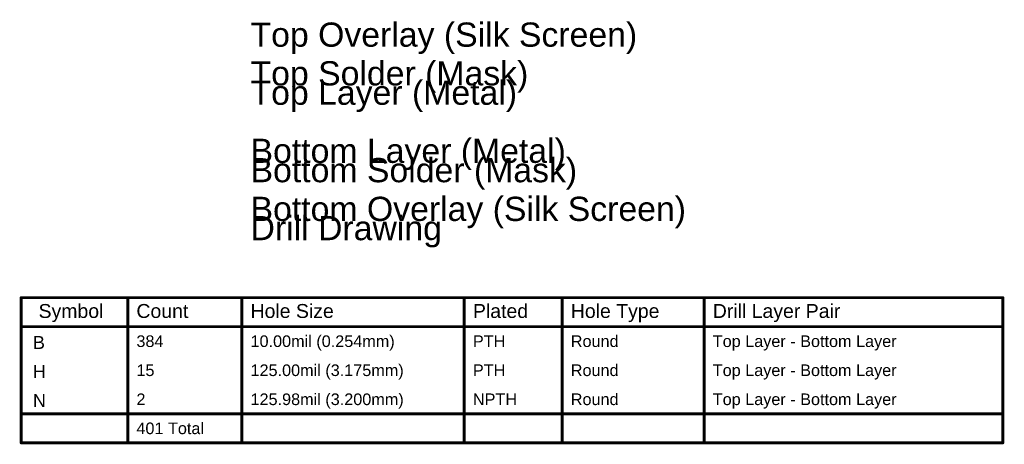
# Model space of a CAD drawing. Header units: millimetres. Extents: x -1.67 to 3.42, y -2.81 to 3.27.
# Tile 1 of 37: x -1.67 to 3.42, y -2.81 to -0.61. Entities that reach past the tile are written whole.
import ezdxf

# ---------------------------------------------------------------- set-up
doc = ezdxf.new("R2010")
doc.units = ezdxf.units.MM
doc.header["$MEASUREMENT"] = 0
for name, color, linetype in [('BottomLayer', 5, 'Continuous'), ('BottomOverlay', 54, 'Continuous'), ('BottomSolder', 6, 'Continuous'), ('DrillDrawing', 1, 'Continuous'), ('TopLayer', 1, 'Continuous'), ('TopOverlay', 2, 'Continuous'), ('TopSolder', 216, 'Continuous')]:
    doc.layers.add(name, color=color, linetype=linetype)
doc.styles.add('Arial', font='arial.ttf', dxfattribs={"height": 0.2})

msp = doc.modelspace()

# ---------------------------------------------------------------- linework, layer by layer
at = {"layer": 'DrillDrawing', "const_width": 0.015}
for points in [[(-1.6589, -2.0482), (3.4157, -2.0482)], [(-1.6589, -2.7982), (-1.6589, -2.0482)], [(-1.108, -2.7982), (-1.108, -2.0482)], [(-0.5182, -2.7982), (-0.5182, -2.0482)], [(0.6315, -2.7982), (0.6315, -2.0482)], [(1.1374, -2.7982), (1.1374, -2.0482)], [(1.8712, -2.7982), (1.8712, -2.0482)], [(3.4157, -2.7982), (3.4157, -2.0482)], [(-1.6589, -2.1982), (3.4157, -2.1982)], [(-1.6589, -2.6482), (3.4157, -2.6482)], [(-1.6589, -2.7982), (3.4157, -2.7982)]]:
    msp.add_lwpolyline(points, dxfattribs=at)
at = {"layer": 'DrillDrawing', "const_width": 0.0075}
for points in [[(-1.6626, -2.0482, 1), (-1.6551, -2.0482, 1)], [(-1.6626, -2.0482, 1), (-1.6551, -2.0482, 1)], [(-1.1118, -2.0482, 1), (-1.1043, -2.0482, 1)], [(-0.5219, -2.0482, 1), (-0.5144, -2.0482, 1)], [(0.6277, -2.0482, 1), (0.6352, -2.0482, 1)], [(1.1336, -2.0482, 1), (1.1411, -2.0482, 1)], [(1.8674, -2.0482, 1), (1.8749, -2.0482, 1)], [(3.412, -2.0482, 1), (3.4195, -2.0482, 1)], [(3.412, -2.0482, 1), (3.4195, -2.0482, 1)], [(-1.6626, -2.1982, 1), (-1.6551, -2.1982, 1)], [(3.412, -2.1982, 1), (3.4195, -2.1982, 1)], [(-1.6626, -2.6482, 1), (-1.6551, -2.6482, 1)], [(3.412, -2.6482, 1), (3.4195, -2.6482, 1)], [(-1.6626, -2.7982, 1), (-1.6551, -2.7982, 1)], [(-1.6626, -2.7982, 1), (-1.6551, -2.7982, 1)], [(-1.1118, -2.7982, 1), (-1.1043, -2.7982, 1)], [(-0.5219, -2.7982, 1), (-0.5144, -2.7982, 1)], [(0.6277, -2.7982, 1), (0.6352, -2.7982, 1)], [(1.1336, -2.7982, 1), (1.1411, -2.7982, 1)], [(1.8674, -2.7982, 1), (1.8749, -2.7982, 1)], [(3.412, -2.7982, 1), (3.4195, -2.7982, 1)], [(3.412, -2.7982, 1), (3.4195, -2.7982, 1)]]:
    msp.add_lwpolyline(points, format="xyb", close=True, dxfattribs=at)

# ---------------------------------------------------------------- texts
at = {"layer": 'BottomLayer', "style": 'Arial'}
msp.add_text('Bottom Layer (Metal)', height=0.125, rotation=360, dxfattribs=at).set_placement((-0.4732, -1.3521))
at = {"layer": 'BottomOverlay', "style": 'Arial'}
msp.add_text('Bottom Overlay (Silk Screen)', height=0.125, rotation=360, dxfattribs=at).set_placement((-0.4732, -1.6521))
at = {"layer": 'BottomSolder', "style": 'Arial'}
msp.add_text('Bottom Solder (Mask)', height=0.125, rotation=360, dxfattribs=at).set_placement((-0.4732, -1.4521))
at = {"layer": 'DrillDrawing', "style": 'Arial'}
msp.add_text('Drill Drawing', height=0.125, rotation=360, dxfattribs=at).set_placement((-0.4732, -1.7515))
for s, height, p in [('Symbol', 0.072, (-1.5689, -2.1532)), ('Count', 0.072, (-1.063, -2.1532)), ('Hole Size', 0.072, (-0.4732, -2.1532)), ('Plated', 0.072, (0.6765, -2.1532)), ('Hole Type', 0.072, (1.1824, -2.1532)), ('Drill Layer Pair', 0.072, (1.9162, -2.1532)), ('10.00mil (0.254mm)', 0.06, (-0.4732, -2.3032)), ('Round', 0.06, (1.1824, -2.3032)), ('B', 0.0667, (-1.598, -2.3132)), ('384', 0.06, (-1.063, -2.3032)), ('PTH', 0.06, (0.6765, -2.3032)), ('Top Layer - Bottom Layer', 0.06, (1.9162, -2.3032)), ('125.00mil (3.175mm)', 0.06, (-0.4732, -2.4532)), ('Round', 0.06, (1.1824, -2.4532)), ('H', 0.0667, (-1.598, -2.4632)), ('15', 0.06, (-1.063, -2.4532)), ('PTH', 0.06, (0.6765, -2.4532)), ('Top Layer - Bottom Layer', 0.06, (1.9162, -2.4532)), ('2', 0.06, (-1.063, -2.6032)), ('125.98mil (3.200mm)', 0.06, (-0.4732, -2.6032)), ('NPTH', 0.06, (0.6765, -2.6032)), ('Round', 0.06, (1.1824, -2.6032)), ('Top Layer - Bottom Layer', 0.06, (1.9162, -2.6032)), ('N', 0.0667, (-1.598, -2.6132)), ('401 Total', 0.06, (-1.063, -2.7532))]:
    msp.add_text(s, height=height, dxfattribs=at).set_placement(p)
at = {"layer": 'TopLayer', "style": 'Arial'}
msp.add_text('Top Layer (Metal)', height=0.125, rotation=360, dxfattribs=at).set_placement((-0.4732, -1.0521))
at = {"layer": 'TopOverlay', "style": 'Arial'}
msp.add_text('Top Overlay (Silk Screen)', height=0.125, rotation=360, dxfattribs=at).set_placement((-0.4732, -0.7521))
at = {"layer": 'TopSolder', "style": 'Arial'}
msp.add_text('Top Solder (Mask)', height=0.125, rotation=360, dxfattribs=at).set_placement((-0.4732, -0.9521))

doc.saveas('drawing.dxf')
